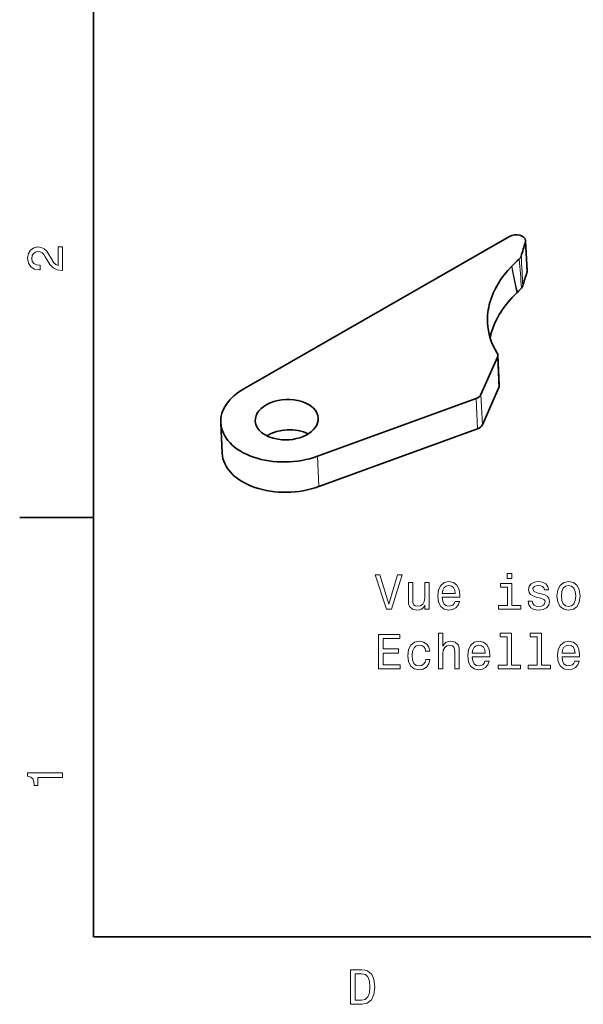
# Model space of a CAD drawing. Extents: x 0 to 297, y 0 to 210.
# Tile 1 of 8: x 2 to 60, y 3 to 103. Entities that reach past the tile are written whole.
import ezdxf

# ---------------------------------------------------------------- set-up
doc = ezdxf.new("R2010")
doc.units = 0

msp = doc.modelspace()

# ---------------------------------------------------------------- linework, layer by layer
at = {"color": 7, "lineweight": 35}
for p, q in [((10, 200), (10, 10)), ((52.149902, 80.973389), (25.236389, 65.557129)), ((10, 10), (287, 10))]:
    msp.add_line(p, q, dxfattribs=at)
at = {"color": 7, "lineweight": 13, "ltscale": 0.076903}
for p, q in [((53.775574, 80.399048), (53.919678, 77.326294)), ((48.765259, 64.563843), (48.909363, 61.491089)), ((32.694641, 58.708496), (32.838806, 55.635742))]:
    msp.add_line(p, q, dxfattribs=at)
at = {"color": 7, "lineweight": 35, "ltscale": 0.076903}
for p, q in [((53.796753, 80.551147), (53.940918, 77.478394)), ((23.029236, 59.028198), (22.885132, 62.100952))]:
    msp.add_line(p, q, dxfattribs=at)
at = {"color": 7, "lineweight": 35, "ltscale": 0.001752}
msp.add_line((52.911926, 75.265259), (52.960632, 75.315674), dxfattribs=at)
at = {"color": 7, "lineweight": 35, "ltscale": 0.076906}
msp.add_line((51.125488, 65.876099), (50.981384, 68.948975), dxfattribs=at)
at = {"color": 7, "lineweight": 35, "ltscale": 0.103553}
for p, q in [((49.260315, 64.966675), (50.942749, 68.751709)), ((49.40448, 61.893799), (51.086914, 65.678833))]:
    msp.add_line(p, q, dxfattribs=at)
at = {"color": 7, "lineweight": 13, "ltscale": 0.076906}
for p, q in [((51.086914, 65.678833), (50.942749, 68.751709)), ((49.260315, 64.966675), (49.40448, 61.893799))]:
    msp.add_line(p, q, dxfattribs=at)
at = {"color": 7, "lineweight": 35, "ltscale": 0.427602}
msp.add_line((32.694641, 58.708496), (48.765259, 64.563843), dxfattribs=at)
at = {"color": 7, "lineweight": 35, "ltscale": 0.427601}
msp.add_line((32.838806, 55.635742), (48.909363, 61.491089), dxfattribs=at)
at = {"color": 7, "lineweight": 35, "ltscale": 0.1875}
msp.add_line((10, 52.5), (2.5, 52.5), dxfattribs=at)
at = {"color": 7, "lineweight": 13}
for points in [[(6.833213, 77.519447), (6.833213, 79.925072), (6.399496, 79.925072), (6.399496, 78.023773), (6.162464, 78.129684), (5.965778, 78.311241), (5.607709, 78.871033), (5.456412, 79.168587), (5.239553, 79.501442), (4.987392, 79.738472), (4.689842, 79.874641), (4.351945, 79.925072), (3.928314, 79.839333), (3.595461, 79.602303), (3.383646, 79.239189), (3.307997, 78.770172), (3.393732, 78.286018), (3.630764, 77.91787), (4.009006, 77.680832), (4.508286, 77.600143), (4.578891, 77.600143), (4.578891, 78.059074), (4.538545, 78.059074), (4.195605, 78.104462), (3.943444, 78.240631), (3.782061, 78.457489), (3.726585, 78.744957), (3.777017, 79.03746), (3.903098, 79.254318), (4.099784, 79.395531), (4.346902, 79.445961), (4.578891, 79.41066), (4.775577, 79.314842), (4.947046, 79.153458), (5.098343, 78.931557), (5.259727, 78.634003), (5.572406, 78.139771), (5.90526, 77.791786), (6.308718, 77.585014), (6.818084, 77.519447)], [(40.807278, 46.701088), (39.929756, 43.720539), (39.027016, 46.701088), (38.547909, 46.701088), (39.677593, 43.196045), (40.181915, 43.196045), (41.286385, 46.701088)], [(44.009727, 45.904259), (43.565922, 45.904259), (43.565922, 44.340858), (43.515488, 43.977745), (43.369236, 43.715496), (43.142292, 43.554115), (42.844742, 43.503681), (42.607708, 43.544029), (42.456413, 43.665066), (42.370678, 43.871838), (42.350506, 44.164345), (42.350506, 45.904259), (41.9067, 45.904259), (41.9067, 44.124001), (41.921829, 43.76593), (42.017651, 43.46838), (42.310158, 43.196045), (42.779179, 43.100224), (43.031342, 43.135525), (43.248199, 43.226303), (43.434799, 43.382645), (43.586094, 43.609589), (43.586094, 43.196045), (44.009727, 43.196045)], [(45.34618, 44.421551), (47.121399, 44.421551), (47.126442, 44.628323), (47.04575, 45.208294), (46.823845, 45.64201), (46.470821, 45.904259), (46.001801, 46.00008), (45.542866, 45.899216), (45.189842, 45.616795), (44.962894, 45.15786), (44.882206, 44.552673), (44.957851, 43.932358), (45.184799, 43.478466), (45.53278, 43.196045), (45.986671, 43.100224), (46.380043, 43.165787), (46.702808, 43.337254), (46.939842, 43.609589), (47.076008, 43.972702), (46.637249, 43.972702), (46.546471, 43.770973), (46.415344, 43.619675), (46.042145, 43.498638), (45.754684, 43.554115), (45.537823, 43.730629), (45.396614, 44.018089), (45.34618, 44.406418)], [(52.401657, 46.817081), (51.932636, 46.817081), (51.932636, 46.312759), (52.401657, 46.312759)], [(55.392292, 44.774574), (54.963615, 44.875439), (54.645893, 44.991432), (54.539986, 45.228466), (54.570244, 45.394894), (54.676155, 45.51593), (54.847622, 45.591579), (55.094742, 45.621838), (55.331772, 45.591579), (55.518372, 45.500801), (55.639412, 45.364632), (55.689842, 45.183075), (56.123558, 45.183075), (56.123558, 45.193165), (56.047913, 45.520973), (55.841141, 45.778179), (55.518372, 45.93956), (55.094742, 46.00008), (54.666069, 45.93956), (54.353386, 45.773132), (54.1567, 45.526016), (54.096184, 45.213337), (54.141571, 44.910744), (54.28278, 44.698925), (54.514771, 44.54763), (54.852665, 44.441723), (55.346901, 44.320686), (55.649498, 44.194603), (55.730186, 44.093739), (55.760445, 43.942444), (55.715057, 43.755844), (55.594021, 43.614632), (55.397335, 43.523853), (55.135086, 43.493595), (54.857712, 43.523853), (54.655979, 43.629761), (54.519814, 43.801231), (54.464336, 44.038265), (54.035664, 44.038265), (54.10627, 43.634808), (54.313042, 43.3423), (54.64085, 43.165787), (55.094742, 43.100224), (55.568802, 43.165787), (55.916786, 43.3423), (56.128601, 43.624718), (56.20425, 43.992874), (56.148773, 44.310596), (55.992435, 44.527458), (55.735229, 44.668667)], [(56.970821, 44.54763), (57.051514, 43.932358), (57.283501, 43.478466), (57.651657, 43.196045), (58.145893, 43.100224), (58.635086, 43.196045), (59.003242, 43.473423), (59.235229, 43.927315), (59.320965, 44.54763), (59.235229, 45.162903), (59.003242, 45.621838), (58.635086, 45.899216), (58.145893, 46.00008), (57.651657, 45.899216), (57.283501, 45.616795), (57.051514, 45.162903)], [(45.34618, 44.794746), (45.401657, 45.142731), (45.537823, 45.399937), (45.744598, 45.556274), (46.01693, 45.611752), (46.284222, 45.556274), (46.490993, 45.399937), (46.617073, 45.142731), (46.662464, 44.794746)], [(52.386528, 43.569244), (52.386528, 45.81348), (51.246758, 45.81348), (51.246758, 45.435238), (51.942722, 45.435238), (51.942722, 43.569244), (51.034943, 43.569244), (51.034943, 43.196045), (53.304394, 43.196045), (53.304394, 43.569244)], [(57.424713, 44.552673), (57.4701, 45.006565), (57.611313, 45.334373), (57.838257, 45.536102), (58.145893, 45.606709), (58.448486, 45.536102), (58.67543, 45.339417), (58.816643, 45.006565), (58.867073, 44.552673), (58.816643, 44.093739), (58.67543, 43.760887), (58.448486, 43.559158), (58.145893, 43.493595), (57.838257, 43.559158), (57.611313, 43.760887), (57.4701, 44.093739)], [(38.870678, 37.149216), (41.089699, 37.149216), (41.089699, 37.572845), (39.334656, 37.572845), (39.334656, 38.758007), (40.898056, 38.758007), (40.898056, 39.176594), (39.334656, 39.176594), (39.334656, 40.225586), (41.049351, 40.225586), (41.049351, 40.649216), (38.870678, 40.649216)], [(43.646614, 38.959736), (44.085373, 38.959736), (43.994598, 39.363194), (43.777737, 39.680916), (43.439842, 39.877602), (43.00108, 39.953251), (42.51693, 39.852386), (42.148773, 39.569965), (41.916786, 39.111031), (41.836094, 38.495758), (41.911743, 37.885529), (42.138687, 37.431637), (42.496758, 37.149216), (42.98595, 37.053394), (43.41967, 37.129044), (43.757565, 37.340858), (43.989552, 37.67371), (44.090416, 38.117516), (43.666786, 38.117516), (43.591137, 37.835094), (43.449928, 37.62328), (43.248199, 37.492157), (43.00108, 37.451809), (42.693443, 37.517372), (42.471542, 37.719101), (42.335373, 38.046909), (42.289986, 38.510887), (42.335373, 38.964779), (42.476585, 39.292587), (42.703529, 39.494316), (43.00108, 39.564922), (43.263329, 39.519531), (43.460014, 39.403538), (43.591137, 39.211895)], [(44.957851, 37.149216), (45.401657, 37.149216), (45.401657, 38.712616), (45.447044, 39.070686), (45.5933, 39.332932), (45.820244, 39.494316), (46.122837, 39.554836), (46.364914, 39.504402), (46.516212, 39.368237), (46.591858, 39.141289), (46.617073, 38.838696), (46.617073, 37.149216), (47.060879, 37.149216), (47.060879, 38.929474), (47.040707, 39.287544), (46.949928, 39.585094), (46.652378, 39.85743), (46.1884, 39.953251), (45.936241, 39.917946), (45.719379, 39.822128), (45.537823, 39.67083), (45.401657, 39.464058), (45.401657, 40.770252), (44.957851, 40.770252)], [(48.382202, 38.374722), (50.157421, 38.374722), (50.162464, 38.581493), (50.081772, 39.161465), (49.859871, 39.595181), (49.506844, 39.85743), (49.037823, 39.953251), (48.578892, 39.852386), (48.225864, 39.569965), (47.99892, 39.111031), (47.918228, 38.505844), (47.993877, 37.885529), (48.220821, 37.431637), (48.568802, 37.149216), (49.022694, 37.053394), (49.416065, 37.118958), (49.738831, 37.290424), (49.975864, 37.562759), (50.11203, 37.925873), (49.673271, 37.925873), (49.582493, 37.724144), (49.45137, 37.572845), (49.078171, 37.451809), (48.790707, 37.507286), (48.573845, 37.6838), (48.432636, 37.97126), (48.382202, 38.359589)], [(51.912464, 40.397053), (51.912464, 37.522415), (50.999641, 37.522415), (50.999641, 37.149216), (53.26405, 37.149216), (53.26405, 37.522415), (52.35627, 37.522415), (52.35627, 40.770252), (51.216499, 40.770252), (51.216499, 40.397053)], [(54.948486, 40.397053), (54.948486, 37.522415), (54.035664, 37.522415), (54.035664, 37.149216), (56.300072, 37.149216), (56.300072, 37.522415), (55.392292, 37.522415), (55.392292, 40.770252), (54.252522, 40.770252), (54.252522, 40.397053)], [(57.490273, 38.374722), (59.265488, 38.374722), (59.270531, 38.581493), (59.189842, 39.161465), (58.967941, 39.595181), (58.614914, 39.85743), (58.145893, 39.953251), (57.686958, 39.852386), (57.333935, 39.569965), (57.106987, 39.111031), (57.026299, 38.505844), (57.101944, 37.885529), (57.328888, 37.431637), (57.676872, 37.149216), (58.130764, 37.053394), (58.524136, 37.118958), (58.846901, 37.290424), (59.083935, 37.562759), (59.2201, 37.925873), (58.781342, 37.925873), (58.690559, 37.724144), (58.559441, 37.572845), (58.186241, 37.451809), (57.898773, 37.507286), (57.681915, 37.6838), (57.540707, 37.97126), (57.490273, 38.359589)], [(48.382202, 38.747917), (48.437679, 39.095901), (48.573845, 39.353107), (48.780621, 39.509445), (49.052956, 39.564922), (49.320244, 39.509445), (49.527016, 39.353107), (49.653099, 39.095901), (49.698486, 38.747917)], [(57.490273, 38.747917), (57.54575, 39.095901), (57.681915, 39.353107), (57.888687, 39.509445), (58.161026, 39.564922), (58.428314, 39.509445), (58.635086, 39.353107), (58.761169, 39.095901), (58.806557, 38.747917)], [(6.833213, 26.159222), (6.833213, 26.618156), (3.307997, 26.618156), (3.307997, 26.275217), (3.615634, 26.184439), (3.822406, 26.002882), (3.943444, 25.725506), (3.98379, 25.34222), (4.341859, 25.34222), (4.341859, 26.159222)], [(37.194958, 6.666787), (36.029972, 6.666787), (36.029972, 3.166787), (37.194958, 3.166787), (37.744667, 3.277738), (38.153168, 3.615634), (38.405331, 4.165346), (38.496109, 4.916787), (38.415417, 5.683357), (38.314552, 5.985951), (38.173344, 6.228026), (37.764839, 6.555836), (37.497551, 6.636527)], [(37.159653, 6.248199), (37.542938, 6.17255), (37.805187, 5.940562), (37.961525, 5.527017), (38.011959, 4.916787), (37.956482, 4.326729), (37.800144, 3.913184), (37.532852, 3.666066), (37.159653, 3.585375), (36.498989, 3.585375), (36.498989, 6.248199)]]:
    msp.add_lwpolyline(points, close=True, dxfattribs=at)
at = {"color": 7, "lineweight": 35}
for centre, radius, start, end in [((87.105774, 69.469971), 35.076237, 161.845458, 164.296922), ((52.777588, 79.141724), 0.589508, 309.070387, 342.369566), ((61.094788, 69.515137), 12.131932, 130.91164, 135.919207), ((87.36731, 66.360596), 35.199247, 161.848367, 164.122657), ((52.978638, 76.154907), 0.557569, 314.313227, 342.815254), ((61.335571, 67.961182), 11.145777, 135.62734, 138.711839), ((56.32135, 72.522095), 6.401756, 163.905689, 182.487154), ((56.831787, 69.371704), 6.775712, 164.134295, 168.490535)]:
    msp.add_arc(centre, radius, start, end, dxfattribs=at)
at = {"color": 7, "lineweight": 13}
for centre, radius, start, end in [((-112.083252, 67.876343), 165.792915, 2.805181, 3.834388), ((350.673401, 142.233765), 305.140846, 192.160628, 192.668056), ((356.702515, 136.781799), 309.956437, 190.940578, 191.447406), ((-104.060303, 65.448486), 157.76593, 3.745944, 4.812219)]:
    msp.add_arc(centre, radius, start, end, dxfattribs=at)
at = {"color": 7, "lineweight": 35}
for centre, major_axis, ratio, start_param, end_param in [((52.797852, 80.504395), (0.998901, 0.046875), 0.639194, 6.283145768, 8.529478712), ((52.797852, 80.504395), (0.998901, 0.046875), 0.639194, 6.044775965, 6.283145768), ((64.205322, 73.473511), (14.245972, 1.643188), 0.651521, 2.470910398, 2.878904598), ((52.942017, 77.431519), (0.998901, 0.046875), 0.639194, 6.044775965, 6.283145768), ((64.34967, 70.401123), (14.246094, 1.643799), 0.651496, 2.424075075, 2.878885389), ((64.174805, 73.472534), (14.21521, 1.642578), 0.651992, 3.097050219, 3.441893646), ((49.982483, 68.9021), (0.998901, 0.046875), 0.639194, 6.283131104, 6.627744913), ((49.982483, 68.9021), (0.998901, 0.046875), 0.639194, 5.972772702, 6.283131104), ((50.126587, 65.829346), (0.998901, 0.046875), 0.639194, 5.972772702, 6.283131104), ((29.577759, 62.414917), (6.692627, 0.313843), 0.639194, 2.246293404, 3.141606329), ((48.300049, 65.117065), (0.998901, 0.046875), 0.639194, 5.166631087, 5.972772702), ((29.577759, 62.414917), (3.196533, 0.149902), 0.639194, 6.283144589, 9.424737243), ((29.577759, 62.414917), (6.692627, 0.313843), 0.639194, 3.141606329, 5.166631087), ((29.577759, 62.414917), (3.196533, 0.149902), 0.639194, 3.141551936, 4.401976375), ((29.577759, 62.414917), (3.196533, 0.149902), 0.639194, 4.401976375, 6.283144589), ((48.444153, 62.044189), (0.998901, 0.046875), 0.639194, 5.166631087, 5.972772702), ((29.721863, 59.342163), (3.196533, 0.149902), 0.639194, 0.850844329, 2.290930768), ((29.721863, 59.342163), (6.692627, 0.313843), 0.639194, 3.141606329, 5.166631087)]:
    msp.add_ellipse(centre, major_axis=major_axis, ratio=ratio, start_param=start_param, end_param=end_param, dxfattribs=at)

doc.saveas('drawing.dxf')
